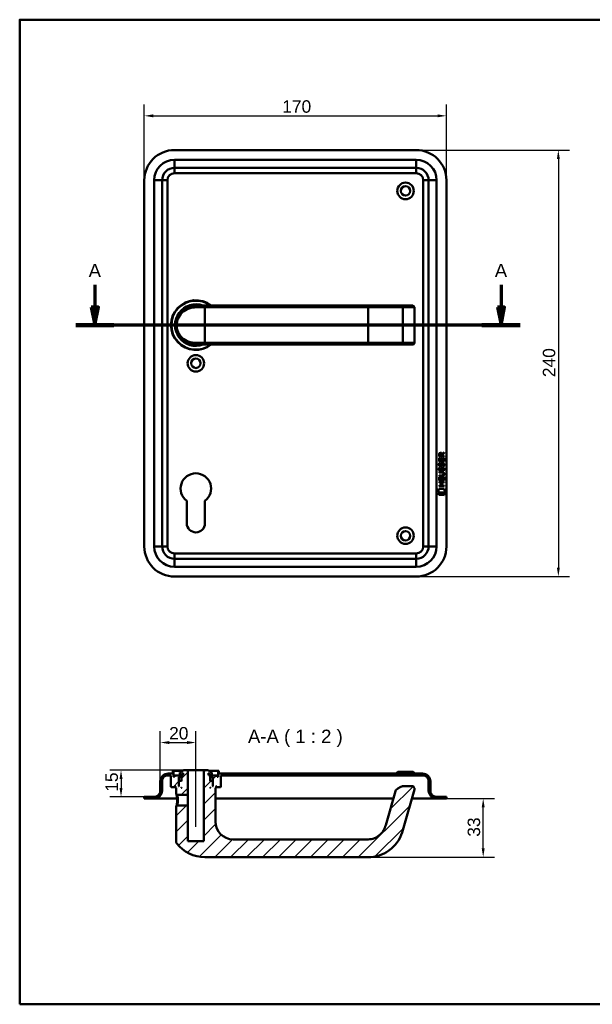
# Model space of a CAD drawing. Header units: millimetres. Extents: x 20 to 833, y 20 to 574.
# Tile 1 of 7: x 20 to 342, y 20 to 574. Entities that reach past the tile are written whole.
import ezdxf

# ---------------------------------------------------------------- set-up
doc = ezdxf.new("R2010")
doc.units = ezdxf.units.MM
doc.header["$LTSCALE"] = 2
for name, color, linetype, lineweight in [('Bemaßungen(DIN)', 7, 'Continuous', 25), ('Mittellinie(DIN)', 7, 'Continuous', 25), ('Schnittansichtslinien(DIN)', 7, 'Continuous', 70), ('Sichtbare Kanten(DIN)', 7, 'Continuous', 50), ('Sichtbare tangentiale Kanten(DIN)', 7, 'Continuous', 50), ('Skizziergeometrie(DIN)', 7, 'Continuous', 50), ('Symbole(DIN)', 7, 'Continuous', 25)]:
    doc.layers.add(name, color=color, linetype=linetype, lineweight=lineweight)
doc.layers.add('Schraffur', color=179, linetype='Continuous', lineweight=9, true_color=0x1e1e47)
doc.styles.add('Aktuell-DINGroßer Text', font='arial.ttf')
doc.styles.add('STANDARD-DIN~0', font='arial.ttf')
doc.dimstyles.new('CAD-LAN', dxfattribs={"dimscale": 2, "dimtxt": 3.5, "dimasz": 2.5, "dimexe": 3.175, "dimexo": 0, "dimgap": 0.8, "dimtad": 1, "dimrnd": 1e-08, "dimtxsty": 'STANDARD-DIN~0', "dimcen": 0.09, "dimdle": 10, "dimclrd": 250, "dimclre": 250, "dimclrt": 250, "dimadec": 0, "dimazin": 2, "dimtfac": 1, "dimtmove": 0, "dimatfit": 3, "dimfxl": 1, "dimtolj": 1, "dimtzin": 0, "dimlwd": 25, "dimlwe": 25, "dimarcsym": 0})

# ---------------------------------------------------------------- blocks, each defined once
blk = doc.blocks.new('Ränder Standardrahmen')
at = {"layer": 'Skizziergeometrie(DIN)', "flags": 128}
blk.add_lwpolyline([(10, 10), (10, 287), (410, 287), (410, 10), (10, 10)], dxfattribs=at)
blk = doc.blocks.new('*D21')
at = {"layer": 'Bemaßungen(DIN)', "color": 250, "linetype": 'Continuous', "lineweight": 25, "true_color": 0x3f3f3f, "transparency": 16777216}
for p, q in [((90.14, 483.66), (90.14, 526.26)), ((260.14, 483.66), (260.14, 526.26)), ((95.14, 519.91), (255.14, 519.91))]:
    blk.add_line(p, q, dxfattribs=at)
at = {"layer": 'Bemaßungen(DIN)', "color": 250, "linetype": 'Continuous', "true_color": 0x3f3f3f, "transparency": 16777216}
for points in [[(95.14, 520.74), (95.14, 519.07), (90.14, 519.91)], [(255.14, 520.74), (255.14, 519.07), (260.14, 519.91)]]:
    blk.add_solid(points, dxfattribs=at)
at = {"layer": 'Defpoints', "color": 0, "linetype": 'Continuous', "transparency": 16777216}
for p in [(260.14, 519.91), (90.14, 483.66), (260.14, 483.66)]:
    blk.add_point(p, dxfattribs=at)
at = {"layer": 'Bemaßungen(DIN)', "color": 250, "linetype": 'Continuous', "lineweight": 25, "true_color": 0x3f3f3f, "transparency": 16777216, "insert": (167.75, 528.66), "char_height": 7, "attachment_point": 1, "style": 'STANDARD-DIN~0'}
blk.add_mtext('\\A1;170', dxfattribs=at)
blk = doc.blocks.new('*D22')
at = {"layer": 'Bemaßungen(DIN)', "color": 250, "linetype": 'Continuous', "lineweight": 25, "true_color": 0x3f3f3f, "transparency": 16777216}
for p, q in [((243.14, 500.66), (329.49, 500.66)), ((323.14, 495.66), (323.14, 265.66)), ((243.14, 260.66), (329.49, 260.66))]:
    blk.add_line(p, q, dxfattribs=at)
at = {"layer": 'Bemaßungen(DIN)', "color": 250, "linetype": 'Continuous', "true_color": 0x3f3f3f, "transparency": 16777216}
for points in [[(322.31, 495.66), (323.98, 495.66), (323.14, 500.66)], [(322.31, 265.66), (323.98, 265.66), (323.14, 260.66)]]:
    blk.add_solid(points, dxfattribs=at)
at = {"layer": 'Defpoints', "color": 0, "linetype": 'Continuous', "transparency": 16777216}
for p in [(243.14, 500.66), (243.14, 260.66), (323.14, 260.66)]:
    blk.add_point(p, dxfattribs=at)
at = {"layer": 'Bemaßungen(DIN)', "color": 250, "linetype": 'Continuous', "lineweight": 25, "true_color": 0x3f3f3f, "transparency": 16777216, "insert": (314.4, 372.88), "char_height": 7, "attachment_point": 1, "rotation": 90, "style": 'STANDARD-DIN~0'}
blk.add_mtext('\\A1;240', dxfattribs=at)
blk = doc.blocks.new('2DTransSchnitt0')
at = {"layer": 'Schnittansichtslinien(DIN)', "linetype": 'Continuous'}
for p, q in [((31.15, 212.43), (31.15, 206.08)), ((145.45, 212.43), (145.45, 206.08)), ((30.15, 206.08), (31.15, 201.08)), ((32.15, 206.08), (30.15, 206.08)), ((31.15, 206.08), (31.15, 201.08)), ((31.15, 201.08), (32.15, 206.08)), ((144.45, 206.08), (145.45, 201.08)), ((146.45, 206.08), (144.45, 206.08)), ((145.45, 206.08), (145.45, 201.08)), ((145.45, 201.08), (146.45, 206.08)), ((150.81, 201.08), (25.79, 201.08))]:
    blk.add_line(p, q, dxfattribs=at)
at = {"layer": 'Schnittansichtslinien(DIN)', "linetype": 'Continuous', "lineweight": 140}
for p, q in [((36.52, 201.08), (25.79, 201.08)), ((150.81, 201.08), (140.08, 201.08))]:
    blk.add_line(p, q, dxfattribs=at)
at = {"layer": 'Schnittansichtslinien(DIN)', "linetype": 'Continuous', "flags": 128}
for points in [[(30.15, 206.08), (31.15, 201.08), (32.15, 206.08), (30.15, 206.08)], [(144.45, 206.08), (145.45, 201.08), (146.45, 206.08), (144.45, 206.08)]]:
    blk.add_lwpolyline(points, dxfattribs=at)
at = {"layer": 'Schnittansichtslinien(DIN)'}
for points in [[(30.15, 206.08), (31.15, 201.08), (32.15, 206.08), (30.15, 206.08)], [(144.45, 206.08), (145.45, 201.08), (146.45, 206.08), (144.45, 206.08)]]:
    blk.add_solid(points, dxfattribs=at)
at = {"layer": 'Schnittansichtslinien(DIN)', "char_height": 3.73, "attachment_point": 7, "style": 'Aktuell-DINGroßer Text'}
for insert in [(29.4, 214.58), (143.69, 214.58)]:
    blk.add_mtext('A', dxfattribs=dict(at, insert=insert))
blk = doc.blocks.new('*D24')
at = {"layer": 'Bemaßungen(DIN)', "color": 250, "linetype": 'Continuous', "lineweight": 25, "true_color": 0x3f3f3f, "transparency": 16777216}
for p, q in [((99.14, 145.3), (99.14, 173.63)), ((119.14, 156.8), (119.14, 173.63)), ((104.14, 167.28), (114.14, 167.28))]:
    blk.add_line(p, q, dxfattribs=at)
at = {"layer": 'Bemaßungen(DIN)', "color": 250, "linetype": 'Continuous', "true_color": 0x3f3f3f, "transparency": 16777216}
for points in [[(104.14, 168.11), (104.14, 166.44), (99.14, 167.28)], [(114.14, 168.11), (114.14, 166.44), (119.14, 167.28)]]:
    blk.add_solid(points, dxfattribs=at)
at = {"layer": 'Defpoints', "color": 0, "linetype": 'Continuous', "transparency": 16777216}
for p in [(119.14, 167.28), (119.14, 156.8), (99.14, 145.3)]:
    blk.add_point(p, dxfattribs=at)
at = {"layer": 'Bemaßungen(DIN)', "color": 250, "linetype": 'Continuous', "lineweight": 25, "true_color": 0x3f3f3f, "transparency": 16777216, "insert": (104.08, 176.02), "char_height": 7, "attachment_point": 1, "style": 'STANDARD-DIN~0'}
blk.add_mtext('\\A1;20', dxfattribs=at)
blk = doc.blocks.new('*D25')
at = {"layer": 'Bemaßungen(DIN)', "color": 250, "linetype": 'Continuous', "lineweight": 25, "true_color": 0x3f3f3f, "transparency": 16777216}
for p, q in [((112.14, 151.8), (70.68, 151.8)), ((77.03, 146.8), (77.03, 141.8)), ((90.14, 136.8), (70.68, 136.8))]:
    blk.add_line(p, q, dxfattribs=at)
at = {"layer": 'Bemaßungen(DIN)', "color": 250, "linetype": 'Continuous', "true_color": 0x3f3f3f, "transparency": 16777216}
for points in [[(76.2, 146.8), (77.87, 146.8), (77.03, 151.8)], [(76.2, 141.8), (77.87, 141.8), (77.03, 136.8)]]:
    blk.add_solid(points, dxfattribs=at)
at = {"layer": 'Defpoints', "color": 0, "linetype": 'Continuous', "transparency": 16777216}
for p in [(112.14, 151.8), (77.03, 136.8), (90.14, 136.8)]:
    blk.add_point(p, dxfattribs=at)
at = {"layer": 'Bemaßungen(DIN)', "color": 250, "linetype": 'Continuous', "lineweight": 25, "true_color": 0x3f3f3f, "transparency": 16777216, "insert": (68.28, 139.59), "char_height": 7, "attachment_point": 1, "rotation": 90, "style": 'STANDARD-DIN~0'}
blk.add_mtext('\\A1;15', dxfattribs=at)
blk = doc.blocks.new('*D26')
at = {"layer": 'Bemaßungen(DIN)', "color": 250, "linetype": 'Continuous', "lineweight": 25, "true_color": 0x3f3f3f, "transparency": 16777216}
for p, q in [((260.14, 135.8), (287.2, 135.8)), ((280.85, 107.8), (280.85, 130.8)), ((216.14, 102.8), (287.2, 102.8))]:
    blk.add_line(p, q, dxfattribs=at)
at = {"layer": 'Bemaßungen(DIN)', "color": 250, "linetype": 'Continuous', "true_color": 0x3f3f3f, "transparency": 16777216}
for points in [[(280.01, 130.8), (281.68, 130.8), (280.85, 135.8)], [(280.01, 107.8), (281.68, 107.8), (280.85, 102.8)]]:
    blk.add_solid(points, dxfattribs=at)
at = {"layer": 'Defpoints', "color": 0, "linetype": 'Continuous', "transparency": 16777216}
for p in [(260.14, 135.8), (280.85, 135.8), (216.14, 102.8)]:
    blk.add_point(p, dxfattribs=at)
at = {"layer": 'Bemaßungen(DIN)', "color": 250, "linetype": 'Continuous', "lineweight": 25, "true_color": 0x3f3f3f, "transparency": 16777216, "insert": (272.09, 114.29), "char_height": 7, "attachment_point": 1, "rotation": 90, "style": 'STANDARD-DIN~0'}
blk.add_mtext('\\A1;33', dxfattribs=at)

msp = doc.modelspace()

# ---------------------------------------------------------------- hatches: boundary and pattern name
at = {"layer": 'Schraffur'}
h = msp.add_hatch(dxfattribs=at)
h.set_pattern_fill('ANSI31', color=256, scale=50.8, style=0)
h.set_pattern_definition([(45, (0, 0), (-4.49013, 4.49013), [])])
edge = h.paths.add_edge_path()
edge.add_spline(control_points=[(108.515, 131.805), (108.453, 131.744), (108.392, 131.685), (108.268, 131.564), (108.205, 131.504), (108.144, 131.444)], knot_values=[-0.0518021, -0.0518021, -0.0518021, -0.0518021, -0.0259877, -0.0259877, 0, 0, 0, 0], degree=3, periodic=0)
edge.add_line((108.144, 131.444), (108.144, 111.145))
edge.add_spline(control_points=[(108.144, 111.145), (108.142, 111.062), (108.152, 110.948), (108.232, 110.716), (108.285, 110.618), (108.353, 110.531)], knot_values=[-0.0735795, -0.0735795, -0.0735795, -0.0735795, -0.0330472, -0.0330472, 0, 0, 0, 0], degree=3, periodic=0)
edge.add_ellipse((124.144, 122.805), major_axis=(-15.791, -12.274), ratio=1, start_angle=0, end_angle=52.14331)
edge.add_line((124.144, 102.805), (216.144, 102.805))
edge.add_spline(control_points=[(216.144, 102.805), (218.202, 102.805), (220.258, 103.131), (224.179, 104.38), (226.037, 105.301), (229.876, 108.027), (231.695, 109.965), (234.575, 114.56), (235.106, 116.374), (235.582, 118.037)], knot_values=[-1.7725748, -1.7725748, -1.7725748, -1.7725748, -1.3895342, -1.3895342, -1.0067921, -1.0067921, -0.5187618, -0.5187618, 0, 0, 0, 0], degree=3, periodic=0)
edge.add_line((235.582, 118.037), (242.136, 140.891))
edge.add_ellipse((240.694, 141.305), major_axis=(1.442, -0.413), ratio=1, start_angle=0, end_angle=106)
edge.add_line((240.694, 142.805), (236.99, 142.805))
edge.add_ellipse((236.99, 135.805), major_axis=(0, 7), ratio=1, start_angle=0, end_angle=48.30264)
edge.add_ellipse((232.884, 139.463), major_axis=(-1.12, 0.998), ratio=1, start_angle=0, end_angle=25.69736)
edge.add_line((231.442, 139.877), (225.97, 120.793))
edge.add_spline(control_points=[(225.97, 120.793), (225.685, 119.8), (225.31, 118.825), (224.491, 117.386), (223.895, 116.453), (221.95, 114.648), (220.868, 113.953), (218.461, 112.998), (217.236, 112.805), (216.144, 112.805)], knot_values=[-1.5570511, -1.5570511, -1.5570511, -1.5570511, -0.9847975, -0.9847975, -0.6392632, -0.6392632, -0.3276597, -0.3276597, 0, 0, 0, 0], degree=3, periodic=0)
edge.add_line((216.144, 112.805), (140.144, 112.805))
edge.add_ellipse((140.144, 122.805), major_axis=(0, -10), ratio=1, start_angle=270, end_angle=360, ccw=False)
edge.add_line((130.144, 122.805), (130.144, 141.805))
edge.add_line((130.144, 141.805), (130.444, 141.805))
edge.add_line((130.444, 141.805), (130.644, 142.005))
edge.add_line((130.644, 142.005), (130.644, 142.605))
edge.add_line((130.644, 142.605), (130.444, 142.805))
edge.add_line((130.444, 142.805), (130.744, 142.805))
edge.add_line((130.744, 142.805), (130.744, 142.305))
edge.add_line((130.744, 142.305), (130.844, 142.205))
edge.add_line((130.844, 142.205), (132.944, 142.205))
edge.add_line((132.944, 142.205), (133.144, 142.405))
edge.add_line((133.144, 142.405), (133.144, 148.805))
edge.add_line((133.144, 148.805), (247.144, 148.805))
edge.add_ellipse((247.144, 145.805), major_axis=(0, 3), ratio=1, start_angle=270, end_angle=360, ccw=False)
edge.add_line((250.144, 145.805), (250.144, 140.305))
edge.add_ellipse((254.644, 140.305), major_axis=(-4.5, 0), ratio=1, start_angle=0, end_angle=90)
edge.add_line((254.644, 135.805), (260.144, 135.805))
edge.add_line((260.144, 135.805), (260.144, 136.805))
edge.add_line((260.144, 136.805), (254.144, 136.805))
edge.add_ellipse((254.144, 139.805), major_axis=(0, -3), ratio=1, start_angle=270, end_angle=360, ccw=False)
edge.add_line((251.144, 139.805), (251.144, 145.305))
edge.add_ellipse((246.644, 145.305), major_axis=(4.5, 0), ratio=1, start_angle=0, end_angle=90)
edge.add_line((246.644, 149.805), (132.144, 149.805))
edge.add_line((132.144, 149.805), (132.144, 151.305))
edge.add_line((132.144, 151.305), (131.644, 151.305))
edge.add_line((131.644, 151.305), (131.644, 148.005))
edge.add_line((131.644, 148.005), (131.144, 148.005))
edge.add_line((131.144, 148.005), (131.144, 148.805))
edge.add_line((131.144, 148.805), (128.144, 148.805))
edge.add_line((128.144, 148.805), (128.144, 148.005))
edge.add_line((128.144, 148.005), (128.894, 148.005))
edge.add_line((128.894, 148.005), (128.694, 147.805))
edge.add_line((128.694, 147.805), (128.694, 143.005))
edge.add_line((128.694, 143.005), (128.894, 142.805))
edge.add_line((128.894, 142.805), (128.644, 142.805))
edge.add_line((128.644, 142.805), (128.644, 145.605))
edge.add_line((128.644, 145.605), (128.444, 145.805))
edge.add_line((128.444, 145.805), (127.344, 145.805))
edge.add_line((127.344, 145.805), (127.144, 145.605))
edge.add_line((127.144, 145.605), (127.144, 149.005))
edge.add_line((127.144, 149.005), (128.11, 149.005))
edge.add_line((128.11, 149.005), (128.11, 150.505))
edge.add_line((128.11, 150.505), (127.144, 150.505))
edge.add_line((127.144, 150.505), (127.144, 150.805))
edge.add_line((127.144, 150.805), (126.144, 151.805))
edge.add_line((126.144, 151.805), (123.644, 151.805))
edge.add_line((123.644, 151.805), (123.644, 111.805))
edge.add_line((123.644, 111.805), (114.644, 111.805))
edge.add_line((114.644, 111.805), (114.644, 131.805))
edge.add_line((114.644, 131.805), (108.515, 131.805))
h.paths.add_polyline_path([(126.244, 149.005), (126.244, 150.105), (126.608, 150.105), (126.608, 149.005)], flags=0)
h.paths.add_polyline_path([(127.344, 141.805), (127.144, 141.805), (127.144, 142.005)], flags=0)
edge = h.paths.add_edge_path()
edge.add_spline(control_points=[(108.144, 138.165), (108.206, 138.105), (108.269, 138.045), (108.393, 137.925), (108.454, 137.865), (108.516, 137.805)], knot_values=[-0.0519736, -0.0519736, -0.0519736, -0.0519736, -0.0259868, -0.0259868, -0.0001655, -0.0001655, -0.0001655, -0.0001655], degree=3, periodic=0)
edge.add_line((108.516, 137.805), (114.644, 137.805))
edge.add_line((114.644, 137.805), (114.644, 151.805))
edge.add_line((114.644, 151.805), (112.144, 151.805))
edge.add_line((112.144, 151.805), (111.144, 150.805))
edge.add_line((111.144, 150.805), (111.144, 150.505))
edge.add_line((111.144, 150.505), (110.177, 150.505))
edge.add_line((110.177, 150.505), (110.177, 149.005))
edge.add_line((110.177, 149.005), (111.144, 149.005))
edge.add_line((111.144, 149.005), (111.144, 145.605))
edge.add_line((111.144, 145.605), (110.944, 145.805))
edge.add_line((110.944, 145.805), (109.844, 145.805))
edge.add_line((109.844, 145.805), (109.644, 145.605))
edge.add_line((109.644, 145.605), (109.644, 142.805))
edge.add_line((109.644, 142.805), (109.394, 142.805))
edge.add_line((109.394, 142.805), (109.594, 143.005))
edge.add_line((109.594, 143.005), (109.594, 147.805))
edge.add_line((109.594, 147.805), (109.394, 148.005))
edge.add_line((109.394, 148.005), (110.144, 148.005))
edge.add_line((110.144, 148.005), (110.144, 148.805))
edge.add_line((110.144, 148.805), (107.144, 148.805))
edge.add_line((107.144, 148.805), (107.144, 148.005))
edge.add_line((107.144, 148.005), (106.644, 148.005))
edge.add_line((106.644, 148.005), (106.644, 151.305))
edge.add_line((106.644, 151.305), (106.144, 151.305))
edge.add_line((106.144, 151.305), (106.144, 149.805))
edge.add_line((106.144, 149.805), (103.644, 149.805))
edge.add_ellipse((103.644, 145.305), major_axis=(0, 4.5), ratio=1, start_angle=0, end_angle=90)
edge.add_line((99.144, 145.305), (99.144, 139.805))
edge.add_ellipse((96.144, 139.805), major_axis=(3, 0), ratio=1, start_angle=270, end_angle=360, ccw=False)
edge.add_line((96.144, 136.805), (90.144, 136.805))
edge.add_line((90.144, 136.805), (90.144, 135.805))
edge.add_line((90.144, 135.805), (95.644, 135.805))
edge.add_ellipse((95.644, 140.305), major_axis=(0, -4.5), ratio=1, start_angle=0, end_angle=90)
edge.add_line((100.144, 140.305), (100.144, 145.805))
edge.add_ellipse((103.144, 145.805), major_axis=(-3, 0), ratio=1, start_angle=270, end_angle=360, ccw=False)
edge.add_line((103.144, 148.805), (105.144, 148.805))
edge.add_line((105.144, 148.805), (105.144, 142.405))
edge.add_line((105.144, 142.405), (105.344, 142.205))
edge.add_line((105.344, 142.205), (107.444, 142.205))
edge.add_line((107.444, 142.205), (107.544, 142.305))
edge.add_line((107.544, 142.305), (107.544, 142.805))
edge.add_line((107.544, 142.805), (107.844, 142.805))
edge.add_line((107.844, 142.805), (107.644, 142.605))
edge.add_line((107.644, 142.605), (107.644, 142.005))
edge.add_line((107.644, 142.005), (107.844, 141.805))
edge.add_line((107.844, 141.805), (108.144, 141.805))
edge.add_line((108.144, 141.805), (108.144, 138.165))
h.paths.add_polyline_path([(111.144, 141.805), (110.944, 141.805), (111.144, 142.005)], flags=0)
h.paths.add_polyline_path([(112.044, 150.105), (112.044, 149.005), (111.679, 149.005), (111.679, 150.105)], flags=0)

# ---------------------------------------------------------------- linework, layer by layer
at = {"layer": 'Mittellinie(DIN)', "linetype": 'Continuous'}
msp.add_line((119.144, 119.805), (119.144, 156.805), dxfattribs=at)
at = {"layer": 'Sichtbare Kanten(DIN)'}
for p, q in [((243.144, 500.659), (107.144, 500.659)), ((107.144, 490.659), (243.144, 490.659)), ((90.144, 483.659), (90.144, 277.659)), ((100.144, 277.659), (100.144, 483.659)), ((250.144, 483.659), (250.144, 277.659)), ((260.144, 277.659), (260.144, 483.659)), ((119.144, 413.159), (124.144, 413.159)), ((216.144, 413.159), (124.144, 413.159)), ((234.621, 413.159), (216.144, 413.159)), ((241.174, 413.159), (234.621, 413.159)), ((241.174, 413.159), (241.194, 413.159)), ((242.194, 392.159), (242.194, 412.159)), ((118.527, 391.177), (118.527, 391.177)), ((124.144, 391.159), (119.144, 391.159)), ((124.144, 391.159), (216.144, 391.159)), ((216.144, 391.159), (234.621, 391.159)), ((234.621, 391.159), (241.174, 391.159)), ((234.704, 391.163), (234.704, 391.163)), ((241.194, 391.159), (241.174, 391.159)), ((255.993, 325.416), (255.995, 327.42)), ((255.995, 327.42), (256.343, 327.42)), ((255.996, 328.146), (255.998, 329.459)), ((258.854, 328.144), (255.996, 328.146)), ((256.343, 327.42), (256.342, 325.792)), ((256.346, 329.415), (256.345, 328.527)), ((256.345, 328.527), (257.363, 328.526)), ((257.237, 325.792), (257.238, 327.239)), ((257.238, 327.239), (257.586, 327.238)), ((257.363, 328.526), (257.364, 329.415)), ((257.586, 327.238), (257.585, 325.791)), ((257.661, 329.775), (258.856, 330.566)), ((258.856, 330.131), (257.713, 329.377)), ((257.713, 329.377), (257.713, 328.526)), ((257.713, 328.526), (258.854, 328.525)), ((258.504, 325.791), (258.505, 327.438)), ((258.505, 327.438), (258.853, 327.437)), ((258.853, 327.437), (258.852, 325.413)), ((258.854, 328.525), (258.854, 328.144)), ((258.856, 330.566), (258.856, 330.131)), ((258.852, 325.413), (255.993, 325.416)), ((256.163, 322.095), (256.502, 321.995)), ((256.165, 324.642), (256.504, 324.541)), ((256.342, 325.792), (257.237, 325.792)), ((256.361, 323.31), (256.369, 323.293)), ((257.045, 323.212), (257.056, 323.229)), ((257.585, 325.791), (258.504, 325.791)), ((258.092, 321.792), (258.08, 321.792)), ((258.094, 324.339), (258.082, 324.339)), ((255.985, 314.678), (255.986, 316.682)), ((255.986, 316.682), (256.335, 316.682)), ((255.987, 317.253), (255.987, 317.63)), ((255.987, 317.63), (257.657, 317.629)), ((257.633, 317.252), (255.987, 317.253)), ((255.988, 319.188), (255.989, 319.565)), ((257.658, 319.187), (255.988, 319.188)), ((255.989, 319.565), (257.634, 319.564)), ((256.335, 316.682), (256.333, 315.055)), ((256.359, 320.764), (256.367, 320.746)), ((257.043, 320.666), (257.054, 320.683)), ((257.228, 315.054), (257.229, 316.501)), ((257.229, 316.501), (257.578, 316.501)), ((257.578, 316.501), (257.577, 315.054)), ((258.495, 315.053), (258.496, 316.7)), ((258.496, 316.7), (258.845, 316.7)), ((258.538, 318.402), (258.538, 318.411)), ((258.845, 316.7), (258.843, 314.676)), ((255.981, 311.573), (255.981, 311.95)), ((255.981, 311.95), (257.224, 311.949)), ((258.84, 311.571), (255.981, 311.573)), ((255.983, 313.507), (255.983, 313.885)), ((255.983, 313.885), (258.841, 313.882)), ((257.226, 313.506), (255.983, 313.507)), ((258.843, 314.676), (255.985, 314.678)), ((256.333, 315.055), (257.228, 315.054)), ((257.224, 311.949), (257.226, 313.506)), ((257.577, 315.054), (258.495, 315.053)), ((257.582, 313.506), (257.581, 311.949)), ((257.581, 311.949), (258.84, 311.948)), ((258.841, 313.505), (257.582, 313.506)), ((258.84, 311.948), (258.84, 311.571)), ((258.841, 313.882), (258.841, 313.505)), ((255.45, 307.996), (255.909, 310.128)), ((259.365, 307.993), (255.45, 307.996)), ((255.908, 306.568), (255.909, 307.71)), ((258.905, 306.565), (255.908, 306.568)), ((255.909, 310.128), (258.915, 310.126)), ((255.909, 307.71), (258.906, 307.707)), ((258.906, 307.707), (258.905, 306.565)), ((258.915, 310.126), (259.365, 307.993)), ((114.044, 290.659), (114.044, 303.235)), ((124.244, 303.235), (124.244, 290.659)), ((243.144, 270.659), (107.144, 270.659)), ((107.144, 260.659), (243.144, 260.659)), ((106.144, 149.805), (103.644, 149.805)), ((106.644, 151.305), (106.144, 151.305)), ((106.144, 151.305), (106.144, 149.805)), ((106.644, 148.005), (106.644, 151.305)), ((106.644, 151.305), (111.644, 151.305)), ((111.144, 150.505), (110.177, 150.505)), ((110.177, 150.505), (110.177, 149.005)), ((112.144, 151.805), (111.144, 150.805)), ((111.144, 150.805), (111.144, 150.505)), ((111.679, 149.005), (111.679, 150.105)), ((111.679, 150.105), (112.044, 150.105)), ((112.044, 150.105), (112.044, 149.005)), ((114.644, 151.805), (112.144, 151.805)), ((114.644, 137.805), (114.644, 151.805)), ((114.644, 151.805), (123.644, 151.805)), ((126.144, 151.805), (123.644, 151.805)), ((123.644, 151.805), (123.644, 111.805)), ((127.144, 150.805), (126.144, 151.805)), ((126.244, 149.005), (126.244, 150.105)), ((126.244, 150.105), (126.608, 150.105)), ((126.608, 150.105), (126.608, 149.005)), ((126.644, 151.305), (131.644, 151.305)), ((127.144, 150.505), (127.144, 150.805)), ((128.11, 150.505), (127.144, 150.505)), ((128.11, 149.005), (128.11, 150.505)), ((132.144, 151.305), (131.644, 151.305)), ((131.644, 151.305), (131.644, 148.005)), ((132.144, 149.805), (132.144, 151.305)), ((246.644, 149.805), (132.144, 149.805)), ((232.894, 150.805), (231.894, 149.805)), ((232.894, 150.805), (241.394, 150.805)), ((241.394, 150.805), (242.394, 149.805)), ((99.144, 145.305), (99.144, 139.805)), ((100.144, 140.305), (100.144, 145.805)), ((103.144, 148.805), (105.144, 148.805)), ((105.144, 148.805), (105.144, 142.405)), ((107.144, 148.005), (106.644, 148.005)), ((110.144, 148.805), (107.144, 148.805)), ((107.144, 148.805), (107.144, 148.005)), ((109.594, 147.805), (109.394, 148.005)), ((109.394, 148.005), (110.144, 148.005)), ((109.594, 143.005), (109.594, 147.805)), ((109.594, 147.805), (111.144, 147.805)), ((109.844, 145.805), (109.644, 145.605)), ((109.644, 145.605), (109.644, 142.805)), ((110.944, 145.805), (109.844, 145.805)), ((110.144, 148.005), (110.144, 148.805)), ((110.144, 148.805), (111.144, 148.805)), ((111.144, 148.005), (110.144, 148.005)), ((110.177, 149.005), (111.144, 149.005)), ((111.144, 145.605), (110.944, 145.805)), ((111.144, 145.805), (110.944, 145.805)), ((111.144, 149.005), (111.144, 145.605)), ((112.044, 149.005), (111.679, 149.005)), ((126.608, 149.005), (126.244, 149.005)), ((127.144, 145.605), (127.144, 149.005)), ((127.144, 149.005), (128.11, 149.005)), ((127.144, 148.805), (128.144, 148.805)), ((128.144, 148.005), (127.144, 148.005)), ((127.144, 147.805), (128.694, 147.805)), ((127.344, 145.805), (127.144, 145.605)), ((127.344, 145.805), (127.144, 145.805)), ((128.444, 145.805), (127.344, 145.805)), ((131.144, 148.805), (128.144, 148.805)), ((128.144, 148.805), (128.144, 148.005)), ((128.144, 148.005), (128.894, 148.005)), ((128.644, 145.605), (128.444, 145.805)), ((128.644, 142.805), (128.644, 145.605)), ((128.894, 148.005), (128.694, 147.805)), ((128.694, 147.805), (128.694, 143.005)), ((131.144, 148.005), (131.144, 148.805)), ((131.644, 148.005), (131.144, 148.005)), ((133.144, 142.405), (133.144, 148.805)), ((133.144, 148.805), (247.144, 148.805)), ((250.144, 145.805), (250.144, 140.305)), ((251.144, 139.805), (251.144, 145.305)), ((105.144, 142.405), (105.344, 142.205)), ((105.344, 142.205), (107.444, 142.205)), ((107.444, 142.205), (107.544, 142.305)), ((107.444, 142.205), (107.644, 142.205)), ((107.544, 142.305), (107.544, 142.805)), ((107.544, 142.805), (107.844, 142.805)), ((107.644, 142.305), (107.544, 142.305)), ((107.844, 142.805), (107.644, 142.605)), ((107.644, 142.605), (107.644, 142.005)), ((107.644, 142.005), (107.844, 141.805)), ((107.844, 141.805), (108.144, 141.805)), ((108.144, 141.805), (108.144, 138.165)), ((109.394, 142.805), (109.594, 143.005)), ((109.644, 142.805), (109.394, 142.805)), ((109.644, 143.005), (109.594, 143.005)), ((110.944, 141.805), (111.144, 142.005)), ((111.144, 141.805), (110.944, 141.805)), ((111.144, 142.005), (111.144, 141.805)), ((127.144, 141.805), (127.144, 142.005)), ((127.144, 142.005), (127.344, 141.805)), ((127.344, 141.805), (127.144, 141.805)), ((128.694, 143.005), (128.644, 143.005)), ((128.894, 142.805), (128.644, 142.805)), ((128.694, 143.005), (128.894, 142.805)), ((130.144, 122.805), (130.144, 141.805)), ((130.144, 141.805), (130.444, 141.805)), ((130.644, 142.605), (130.444, 142.805)), ((130.444, 142.805), (130.744, 142.805)), ((130.444, 141.805), (130.644, 142.005)), ((130.644, 142.005), (130.644, 142.605)), ((130.744, 142.305), (130.644, 142.305)), ((130.644, 142.205), (130.844, 142.205)), ((130.744, 142.805), (130.744, 142.305)), ((130.744, 142.305), (130.844, 142.205)), ((130.844, 142.205), (132.944, 142.205)), ((132.944, 142.205), (133.144, 142.405)), ((231.442, 139.877), (225.97, 120.793)), ((235.582, 118.037), (242.136, 140.891)), ((240.694, 142.805), (236.99, 142.805)), ((96.144, 136.805), (90.144, 136.805)), ((90.144, 136.805), (90.144, 135.805)), ((90.144, 135.805), (95.644, 135.805)), ((95.644, 135.805), (107.144, 135.805)), ((107.144, 135.805), (108.653, 135.805)), ((108.144, 138.165), (108.516, 137.805)), ((108.516, 137.805), (114.644, 137.805)), ((114.644, 137.805), (114.644, 131.805)), ((130.144, 135.805), (230.274, 135.805)), ((240.677, 135.805), (243.144, 135.805)), ((243.144, 135.805), (254.644, 135.805)), ((260.144, 136.805), (254.144, 136.805)), ((254.644, 135.805), (260.144, 135.805)), ((260.144, 135.805), (260.144, 136.805)), ((108.515, 131.804), (108.143, 131.444)), ((108.144, 131.444), (108.144, 111.145)), ((114.644, 131.805), (108.515, 131.805)), ((114.644, 111.805), (114.644, 131.805)), ((123.644, 111.805), (114.644, 111.805)), ((216.144, 112.805), (140.144, 112.805)), ((124.144, 102.805), (216.144, 102.805))]:
    msp.add_line(p, q, dxfattribs=at)
for centre, radius in [((237.144, 477.659), 4.65), ((237.144, 477.659), 2.65), ((119.144, 380.659), 4.65), ((119.144, 380.659), 2.65), ((237.144, 283.659), 4.65), ((237.144, 283.659), 2.65)]:
    msp.add_circle(centre, radius, dxfattribs=at)
for centre, radius, start, end in [((107.144, 483.659), 17, 90, 180), ((243.144, 483.659), 17, 0, 90), ((107.144, 483.659), 7, 90, 180), ((243.144, 483.659), 7, 0, 90), ((119.144, 402.159), 14, 51.78679, 308.21321), ((119.144, 402.159), 13.8, 52.8542, 307.1458), ((119.144, 402.159), 11.7, 70.08028, 289.91972), ((119.144, 402.159), 11.6, 71.49137, 288.50863), ((119.144, 402.159), 11.5, 73.04257, 286.95743), ((119.144, 402.159), 11.3, 76.76803, 283.23197), ((241.194, 412.159), 1, 0, 90), ((106.774, 389.511), 8.725, 15.91987, 15.9216), ((116.912, 392.101), 0.85, 152.12603, 152.12689), ((116.912, 392.101), 0.85, 293.68057, 293.69787), ((116.912, 392.101), 0.85, 7.81614, 7.82029), ((241.194, 392.159), 1, 270, 0), ((119.144, 310.159), 8.6, 306.37184, 233.62816), ((119.144, 290.659), 5.1, 180, 0), ((107.144, 277.659), 17, 180, 270), ((107.144, 277.659), 7, 180, 270), ((243.144, 277.659), 7, 270, 0), ((243.144, 277.659), 17, 270, 0), ((103.644, 145.305), 4.5, 90, 180), ((246.644, 145.305), 4.5, 0, 90), ((103.144, 145.805), 3, 90, 180), ((247.144, 145.805), 3, 0, 90), ((95.644, 140.305), 4.5, 270, 0), ((96.144, 139.805), 3, 270, 0), ((232.884, 139.463), 1.5, 138.30264, 164), ((236.99, 135.805), 7, 90, 138.30264), ((240.694, 141.305), 1.5, 344, 90), ((254.644, 140.305), 4.5, 180, 270), ((254.144, 139.805), 3, 180, 270), ((140.144, 122.805), 10, 180, 270), ((124.144, 122.805), 20, 217.85669, 270)]:
    msp.add_arc(centre, radius, start, end, dxfattribs=at)
for centre, major_axis, ratio, start_param, end_param in [((257.525, 328.643), (0.976, -1.274), 0.5180415, 2.7627686, 3.7355131), ((256.132, 328.562), (-1.242, -1.64), 0.5994938, 2.7365723, 3.5673799), ((257.627, 326.421), (-1.103, -3.296), 0.2312948, 5.9540546, 6.015014), ((257.107, 324.104), (-0.574, -1.004), 0.5438409, 5.8950231, 6.3553168), ((256.987, 323.237), (-0.098, -0.139), 0.3641716, 1.3429, 1.6509781), ((257.433, 320.108), (-0.838, -1.64), 0.4594521, 2.8344186, 3.3561114), ((257.434, 322.652), (-0.839, -1.642), 0.4591024, 2.8345951, 3.3559829), ((257.711, 324.121), (-1.192, -3.54), 0.2215161, 5.9678979, 6.0270389), ((257.112, 321.566), (-0.583, -1.012), 0.541605, 5.8985019, 6.3563332), ((256.985, 320.69), (-0.098, -0.139), 0.3641716, 1.3429, 1.6509781), ((253.817, 321.934), (4.808, -4.323), 0.3742014, 5.888113, 6.6064523), ((253.813, 314.89), (4.814, 4.313), 0.3742661, 5.9599282, 6.6783921), ((235.105, 338.239), (23.266, -20.361), 0.1371339, 6.127502, 6.402435)]:
    msp.add_ellipse(centre, major_axis=major_axis, ratio=ratio, start_param=start_param, end_param=end_param, dxfattribs=at)
for points, knots in [([(119.144, 413.159), (118.278, 413.159), (116.563, 412.952), (113.48, 411.826), (110.409, 409.362), (108.493, 405.76), (108.027, 402.169), (108.311, 399.932), (108.818, 398.3), (109.481, 396.793), (111.008, 394.474), (113.479, 392.493), (116.566, 391.366), (118.278, 391.159), (119.144, 391.159)], [-3.4261334, -3.4261334, -3.4261334, -3.4261334, -3.1814096, -2.9366858, -2.4472382, -1.9577905, -1.7130667, -1.4683429, -1.345981, -1.2236191, -0.9788953, -0.4894476, -0.2447238, 0, 0, 0, 0]), ([(258.538, 318.411), (258.538, 318.458), (258.536, 318.505), (258.519, 318.64), (258.497, 318.728), (258.422, 318.879), (258.376, 318.94), (258.256, 319.046), (258.185, 319.086), (257.968, 319.169), (257.809, 319.187), (257.658, 319.187)], [-0.13394602, -0.13394602, -0.13394602, -0.13394602, -0.11996159, -0.11996159, -0.09310912, -0.09310912, -0.06964663, -0.06964663, -0.04519613, -0.04519613, 0, 0, 0, 0]), ([(108.709, 134.805), (108.71, 134.3), (108.62, 133.284), (108.35, 132.092), (108.171, 131.53), (108.143, 131.444), (108.143, 131.444)], [-2.11504203, -2.11504203, -2.11504203, -2.11504203, -1.96399314, -1.81291674, -1.66184035, -1.58650113, -1.58650113, -1.58650113, -1.58650113]), ([(108.144, 138.165), (108.145, 138.165), (108.168, 138.094), (108.26, 137.798), (108.501, 136.933), (108.707, 135.814), (108.709, 134.805), (108.709, 134.805), (108.709, 134.805), (108.709, 134.805)], [-0.52855473, -0.52855473, -0.52855473, -0.52855473, -0.45322919, -0.33992189, -0.30215279, 0, 0, 0, 0.0000275, 0.0000275, 0.0000275, 0.0000275]), ([(108.515, 131.805), (108.515, 131.805), (108.524, 131.83), (108.542, 131.88), (108.576, 131.981), (108.646, 132.182), (108.724, 132.46), (108.802, 132.738), (108.889, 133.092), (108.954, 133.496), (109.019, 133.9), (109.062, 134.354), (109.061, 134.805)], [3.70156316, 3.70156316, 3.70156316, 3.70156316, 3.77690989, 3.77690989, 3.77690989, 3.92798628, 3.92798628, 3.92798628, 4.07906268, 4.07906268, 4.07906268, 4.23011147, 4.23011147, 4.23011147, 4.23011147]), ([(109.061, 134.805), (109.061, 134.805), (109.061, 134.805), (109.061, 134.805), (109.06, 135.705), (108.883, 136.592), (108.725, 137.149), (108.706, 137.218), (108.686, 137.283), (108.668, 137.343), (108.613, 137.521), (108.568, 137.652), (108.543, 137.728), (108.525, 137.779), (108.516, 137.805), (108.516, 137.805)], [2.11504194, 2.11504194, 2.11504194, 2.11504194, 2.11506954, 2.11506954, 2.11506954, 2.41722233, 2.41722233, 2.41722233, 2.45499143, 2.45499143, 2.45499143, 2.56829872, 2.56829872, 2.56829872, 2.6438729, 2.6438729, 2.6438729, 2.6438729]), ([(225.97, 120.793), (225.685, 119.8), (225.31, 118.825), (224.491, 117.386), (223.895, 116.453), (221.95, 114.648), (220.868, 113.953), (218.461, 112.998), (217.236, 112.805), (216.144, 112.805)], [-1.5570511, -1.5570511, -1.5570511, -1.5570511, -0.9847975, -0.9847975, -0.6392632, -0.6392632, -0.3276597, -0.3276597, 0, 0, 0, 0]), ([(216.144, 102.805), (218.202, 102.805), (220.258, 103.131), (224.179, 104.38), (226.037, 105.301), (229.876, 108.027), (231.695, 109.965), (234.575, 114.56), (235.106, 116.374), (235.582, 118.037)], [-1.7725748, -1.7725748, -1.7725748, -1.7725748, -1.3895342, -1.3895342, -1.0067921, -1.0067921, -0.5187618, -0.5187618, 0, 0, 0, 0]), ([(108.142, 111.145), (108.142, 111.062), (108.152, 110.948), (108.232, 110.716), (108.285, 110.618), (108.353, 110.531)], [-0.073579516, -0.073579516, -0.073579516, -0.073579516, -0.033047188, -0.033047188, 0, 0, 0, 0])]:
    msp.add_open_spline(points, degree=3, knots=knots, dxfattribs=at)
for points in [[(255.998, 329.459), (256.012, 329.901), (256.244, 330.363), (256.857, 330.363)], [(257.364, 329.415), (257.364, 329.688), (257.277, 330.013), (256.862, 330.013)], [(256.039, 320.617), (255.949, 320.858), (255.92, 321.091), (255.962, 321.419)], [(256.041, 323.163), (255.951, 323.404), (255.922, 323.637), (255.964, 323.966)], [(255.962, 321.419), (255.98, 321.558), (256.021, 321.765), (256.092, 321.938)], [(255.964, 323.966), (255.982, 324.105), (256.023, 324.312), (256.094, 324.485)], [(256.601, 322.703), (256.377, 322.736), (256.148, 322.881), (256.041, 323.163)], [(256.092, 321.938), (256.112, 321.988), (256.163, 322.095), (256.163, 322.095)], [(256.094, 324.485), (256.114, 324.534), (256.165, 324.642), (256.165, 324.642)], [(256.347, 321.53), (256.283, 321.278), (256.276, 321.054), (256.335, 320.838)], [(256.349, 324.077), (256.285, 323.824), (256.278, 323.6), (256.337, 323.384)], [(256.502, 321.995), (256.502, 321.995), (256.382, 321.668), (256.347, 321.53)], [(256.504, 324.541), (256.504, 324.541), (256.384, 324.215), (256.349, 324.077)], [(256.573, 323.08), (256.72, 323.02), (256.909, 323.056), (257.014, 323.171)], [(256.755, 322.69), (256.655, 322.691), (256.634, 322.698), (256.601, 322.703)], [(257.383, 323.054), (257.268, 322.845), (257.073, 322.686), (256.755, 322.69)], [(257.056, 323.229), (257.125, 323.339), (257.182, 323.502), (257.237, 323.748)], [(257.235, 321.201), (257.319, 321.569), (257.421, 321.78), (257.562, 321.948)], [(257.237, 323.748), (257.321, 324.115), (257.423, 324.327), (257.564, 324.494)], [(257.576, 323.597), (257.522, 323.357), (257.459, 323.192), (257.383, 323.054)], [(257.562, 321.948), (257.655, 322.058), (257.785, 322.13), (257.965, 322.154)], [(257.564, 324.494), (257.657, 324.605), (257.787, 324.677), (257.967, 324.701)], [(257.625, 323.796), (257.617, 323.766), (257.577, 323.6), (257.576, 323.597)], [(257.809, 321.674), (257.738, 321.586), (257.677, 321.448), (257.623, 321.249)], [(257.811, 324.221), (257.74, 324.132), (257.679, 323.994), (257.625, 323.796)], [(258.08, 321.792), (257.958, 321.792), (257.883, 321.76), (257.809, 321.674)], [(258.082, 324.339), (257.96, 324.339), (257.885, 324.306), (257.811, 324.221)], [(257.965, 322.154), (258.252, 322.193), (258.535, 322.092), (258.729, 321.776)], [(257.967, 324.701), (258.254, 324.739), (258.537, 324.639), (258.731, 324.323)], [(258.286, 322.756), (258.286, 322.756), (258.44, 323.01), (258.499, 323.295)], [(258.654, 322.669), (258.634, 322.674), (258.286, 322.756), (258.286, 322.756)], [(258.497, 320.748), (258.566, 321.081), (258.566, 321.357), (258.46, 321.555)], [(258.499, 323.295), (258.568, 323.628), (258.568, 323.904), (258.462, 324.101)], [(258.879, 323.388), (258.849, 323.057), (258.691, 322.727), (258.654, 322.669)], [(258.729, 321.776), (258.839, 321.595), (258.893, 321.376), (258.892, 321.107)], [(258.731, 324.323), (258.841, 324.142), (258.895, 323.923), (258.894, 323.653)], [(258.894, 323.653), (258.894, 323.568), (258.888, 323.483), (258.879, 323.388)], [(256.599, 320.156), (256.375, 320.189), (256.146, 320.334), (256.039, 320.617)], [(256.571, 320.534), (256.718, 320.474), (256.907, 320.509), (257.012, 320.624)], [(256.753, 320.143), (256.653, 320.145), (256.632, 320.151), (256.599, 320.156)], [(257.381, 320.508), (257.266, 320.298), (257.071, 320.139), (256.753, 320.143)], [(257.054, 320.683), (257.123, 320.792), (257.18, 320.956), (257.235, 321.201)], [(257.574, 321.051), (257.52, 320.811), (257.457, 320.646), (257.381, 320.508)], [(257.623, 321.249), (257.615, 321.219), (257.575, 321.053), (257.574, 321.051)], [(258.284, 320.209), (258.284, 320.21), (258.438, 320.463), (258.497, 320.748)], [(258.652, 320.123), (258.632, 320.127), (258.284, 320.209), (258.284, 320.209)], [(258.877, 320.841), (258.847, 320.51), (258.689, 320.18), (258.652, 320.123)], [(258.892, 321.107), (258.892, 321.022), (258.886, 320.936), (258.877, 320.841)]]:
    msp.add_open_spline(points, degree=3, dxfattribs=at)
at = {"layer": 'Sichtbare tangentiale Kanten(DIN)'}
for p, q in [((243.144, 495.159), (107.144, 495.159)), ((107.144, 495.159), (107.144, 490.659)), ((243.144, 495.159), (243.144, 490.659)), ((107.144, 487.659), (107.144, 490.659)), ((107.144, 487.659), (243.144, 487.659)), ((243.144, 487.659), (243.144, 490.659)), ((95.644, 483.659), (100.144, 483.659)), ((95.644, 483.659), (95.644, 277.659)), ((103.144, 483.659), (100.144, 483.659)), ((103.144, 277.659), (103.144, 483.659)), ((247.144, 483.659), (250.144, 483.659)), ((247.144, 483.659), (247.144, 277.659)), ((254.644, 483.659), (250.144, 483.659)), ((254.644, 277.659), (254.644, 483.659)), ((124.144, 412.159), (118.88, 412.159)), ((124.144, 413.159), (124.144, 412.159)), ((124.144, 412.159), (216.144, 412.159)), ((124.144, 392.159), (124.144, 412.159)), ((216.144, 413.159), (216.144, 412.159)), ((216.144, 412.159), (235.582, 412.159)), ((216.144, 392.159), (216.144, 412.159)), ((235.582, 412.159), (235.582, 392.159)), ((235.582, 412.159), (242.136, 412.159)), ((242.136, 412.159), (242.136, 392.159)), ((242.194, 412.159), (242.136, 412.159)), ((108.708, 398.681), (108.708, 398.682)), ((118.88, 392.159), (124.144, 392.159)), ((216.144, 392.159), (124.144, 392.159)), ((124.144, 391.159), (124.144, 392.159)), ((235.582, 392.159), (216.144, 392.159)), ((216.144, 391.159), (216.144, 392.159)), ((242.136, 392.159), (235.582, 392.159)), ((242.136, 392.159), (242.194, 392.159)), ((100.144, 277.659), (95.644, 277.659)), ((100.144, 277.659), (103.144, 277.659)), ((250.144, 277.659), (247.144, 277.659)), ((250.144, 277.659), (254.644, 277.659)), ((243.144, 273.659), (107.144, 273.659)), ((107.144, 270.659), (107.144, 273.659)), ((243.144, 270.659), (243.144, 273.659)), ((107.144, 270.659), (107.144, 266.159)), ((107.144, 266.159), (243.144, 266.159)), ((243.144, 270.659), (243.144, 266.159))]:
    msp.add_line(p, q, dxfattribs=at)
for centre, radius, start, end in [((107.144, 483.659), 11.5, 90, 180), ((243.144, 483.659), 11.5, 0, 90), ((107.144, 483.659), 4, 90, 180), ((243.144, 483.659), 4, 0, 90), ((107.144, 277.659), 11.5, 180, 270), ((107.144, 277.659), 4, 180, 270), ((243.144, 277.659), 4, 270, 0), ((243.144, 277.659), 11.5, 270, 0)]:
    msp.add_arc(centre, radius, start, end, dxfattribs=at)
for centre, major_axis, ratio, start_param, end_param in [((119.144, 412.159), (0, 1), 0.2631579, 0, 1.5707963), ((234.621, 412.159), (0, 1), 0.9612617, 4.712389, 6.2831853), ((241.174, 412.159), (0, 1), 0.9612617, 4.712389, 6.2831853), ((119.144, 392.159), (0, -1), 0.2631579, 4.712389, 6.2831853), ((234.621, 392.159), (0, -1), 0.9612617, 0, 1.5707963), ((241.174, 392.159), (0, -1), 0.9612617, 0, 1.5707963)]:
    msp.add_ellipse(centre, major_axis=major_axis, ratio=ratio, start_param=start_param, end_param=end_param, dxfattribs=at)
msp.add_open_spline([(118.88, 392.159), (118.052, 392.159), (117.232, 392.253), (116.454, 392.428), (115.675, 392.604), (114.937, 392.859), (114.247, 393.18), (112.869, 393.822), (111.687, 394.722), (110.736, 395.825), (110.261, 396.377), (109.843, 396.979), (109.492, 397.637), (109.317, 397.966), (109.158, 398.308), (109.018, 398.665), (108.878, 399.022), (108.757, 399.392), (108.658, 399.775), (108.46, 400.541), (108.351, 401.354), (108.353, 402.169), (108.354, 402.984), (108.466, 403.8), (108.662, 404.563), (109.054, 406.087), (109.789, 407.397), (110.745, 408.5), (111.7, 409.603), (112.873, 410.499), (114.248, 411.139), (114.936, 411.459), (115.674, 411.715), (116.453, 411.89), (117.232, 412.065), (118.052, 412.159), (118.88, 412.159)], degree=3, knots=[0, 0, 0, 0, 0.2447238, 0.2447238, 0.2447238, 0.4894476, 0.4894476, 0.4894476, 0.9788953, 0.9788953, 0.9788953, 1.2236191, 1.2236191, 1.2236191, 1.345981, 1.345981, 1.345981, 1.4683429, 1.4683429, 1.4683429, 1.7130667, 1.7130667, 1.7130667, 1.9577905, 1.9577905, 1.9577905, 2.4472382, 2.4472382, 2.4472382, 2.9366858, 2.9366858, 2.9366858, 3.1814096, 3.1814096, 3.1814096, 3.4261334, 3.4261334, 3.4261334, 3.4261334], dxfattribs=at)

# ---------------------------------------------------------------- block references
at = {"xscale": 2, "yscale": 2, "zscale": 2}
msp.add_blockref('Ränder Standardrahmen', (0, 0), dxfattribs=at)
at = {"layer": 'Schnittansichtslinien(DIN)', "xscale": 2, "yscale": 2, "zscale": 2}
msp.add_blockref('2DTransSchnitt0', (0, 0), dxfattribs=at)

# ---------------------------------------------------------------- texts
at = {"layer": 'Symbole(DIN)', "color": 7, "insert": (148.471, 164.805), "char_height": 7.4676, "attachment_point": 7, "style": 'Aktuell-DINGroßer Text'}
msp.add_mtext('A-A ( 1 : 2 )', dxfattribs=at)

# ---------------------------------------------------------------- dimensions: what is measured, and where the dimension line sits
at = {"layer": 'Bemaßungen(DIN)', "color": 250, "linetype": 'Continuous', "lineweight": 25, "true_color": 0x3f3f3f}
for base, p1, p2, angle, picture, middle in [((260.144, 519.908), (90.144, 483.659), (260.144, 483.659), 180, '*D21', (175.144, 519.908)), ((323.144, 260.659), (243.144, 500.659), (243.144, 260.659), 90, '*D22', (323.144, 380.659)), ((119.144, 167.276), (99.144, 145.305), (119.144, 156.805), 180, '*D24', (109.144, 167.276)), ((77.032, 136.805), (112.144, 151.805), (90.144, 136.805), 90, '*D25', (77.032, 144.305)), ((280.846, 135.805), (216.144, 102.805), (260.144, 135.805), 90, '*D26', (280.846, 119.305))]:
    dim = msp.add_linear_dim(base=base, p1=p1, p2=p2, angle=angle, dimstyle='CAD-LAN', override={"dimgap": 0.8, "dimdec": 2, "dimtol": 0, "dimlim": 0, "dimtp": 0, "dimtm": 0, "dimtdec": 2, "dimtofl": 0, "dimatfit": 1}, dxfattribs=at)
    dim.commit()
    dim.dimension.update_dxf_attribs({"geometry": picture, "text_midpoint": middle, "dimtype": 160})

doc.saveas('drawing.dxf')
